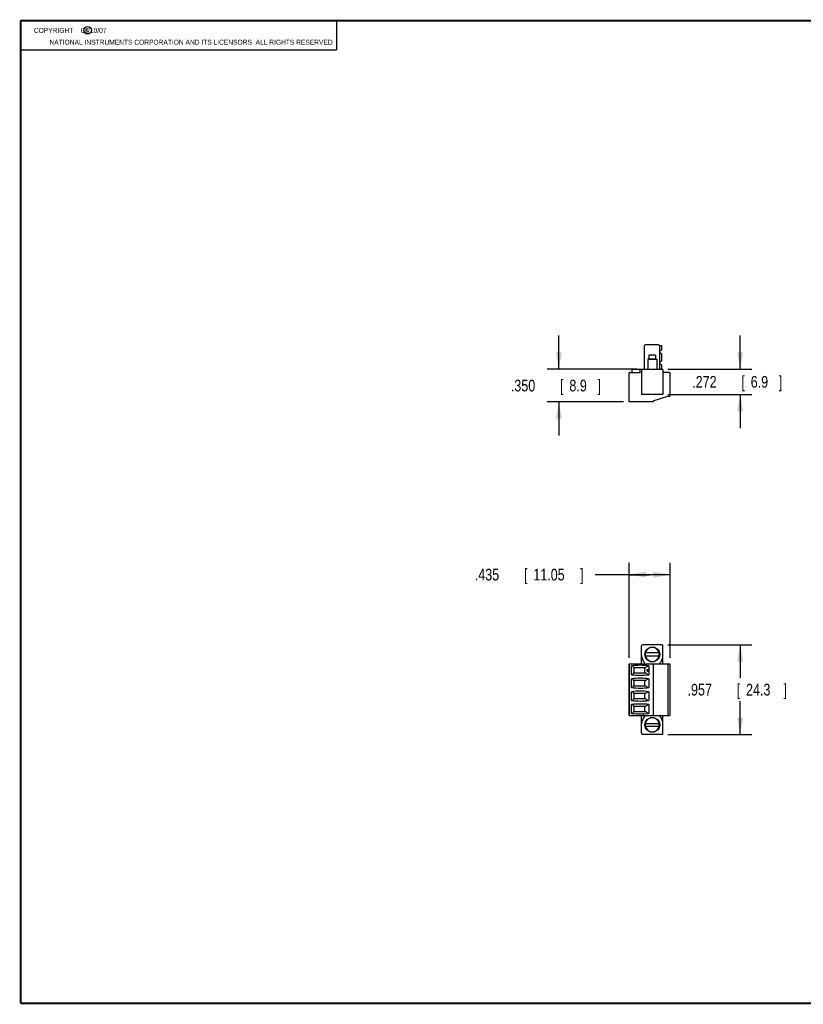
# Model space of a CAD drawing. Header units: inches. Extents: x 0.2 to 16.8, y 0.1 to 10.8.
# Tile 1 of 9: x 0.2 to 8.6, y 0.2 to 10.8. Entities that reach past the tile are written whole.
import ezdxf

# ---------------------------------------------------------------- set-up
doc = ezdxf.new("R2010")
doc.units = ezdxf.units.IN
doc.header["$LTSCALE"] = 0.935
doc.header["$MEASUREMENT"] = 0
doc.layers.get('0').update_dxf_attribs({"linetype": 'CONTINUOUS'})
doc.layers.add('DIMENSIONS', color=7, linetype='CONTINUOUS')
doc.styles.get("Standard").update_dxf_attribs({"font": 'txt', "width": 0.8})
doc.dimstyles.new('DIMSTYLE_1', dxfattribs={"dimtxt": 0.125, "dimasz": 0.18, "dimexe": 0.18, "dimexo": 0.0625, "dimgap": 0.09, "dimtad": 0, "dimtih": 1, "dimtoh": 1, "dimdec": 3, "dimzin": 4, "dimdsep": 46, "dimtxsty": 'STANDARD', "dimblk": '_FILLED', "dimblk1": '_FILLED', "dimblk2": '_FILLED', "dimcen": 0.09, "dimadec": 0, "dimazin": 0, "dimtp": 0.01, "dimtm": 0.01, "dimtfac": 1, "dimtdec": 3, "dimtofl": 0, "dimtmove": 0, "dimatfit": 3, "dimldrblk": '_FILLED', "dimfxl": 1, "dimtolj": 1, "dimtzin": 4, "dimarcsym": 0})

# ---------------------------------------------------------------- blocks, each defined once
blk = doc.blocks.new('_FILLED')
at = {"color": 0, "linetype": 'BYBLOCK'}
blk.add_solid([(0, 0), (-1, 0.174), (-1, -0.174)], dxfattribs=at)
blk = doc.blocks.new('*D0')
at = {"layer": 'DIMENSIONS', "color": 2, "linetype": 'CONTINUOUS'}
for p, q in [((7.162, 4.089), (8.061, 4.089)), ((7.936, 4.089), (7.936, 3.736)), ((7.936, 3.132), (7.936, 3.486)), ((7.162, 3.132), (8.061, 3.132))]:
    blk.add_line(p, q, dxfattribs=at)
at = {"layer": 'DIMENSIONS', "color": 2, "linetype": 'CONTINUOUS', "xscale": 0.18, "yscale": 0.18, "zscale": 0.18}
for p, rotation in [((7.936, 4.089), 90), ((7.936, 3.132), 270)]:
    blk.add_blockref('_FILLED', p, dxfattribs=dict(at, rotation=rotation))
at = {"layer": 'DIMENSIONS', "color": 2, "linetype": 'CONTINUOUS', "width": 0.8}
for s, p in [('[', (7.898, 3.548)), (']', (8.398, 3.548)), ('.957', (7.373, 3.548)), ('24.3', (7.998, 3.548))]:
    blk.add_text(s, height=0.125, dxfattribs=at).set_placement(p)
blk = doc.blocks.new('*D2')
at = {"layer": 'DIMENSIONS', "color": 2, "linetype": 'CONTINUOUS'}
for p, q in [((6.751, 3.949), (6.751, 4.964)), ((7.186, 3.949), (7.186, 4.964)), ((6.968, 4.839), (6.388, 4.839)), ((6.751, 4.839), (6.968, 4.839)), ((7.186, 4.839), (6.968, 4.839))]:
    blk.add_line(p, q, dxfattribs=at)
at = {"layer": 'DIMENSIONS', "color": 2, "linetype": 'CONTINUOUS', "xscale": 0.18, "yscale": 0.18, "zscale": 0.18, "rotation": 180}
blk.add_blockref('_FILLED', (6.751, 4.839), dxfattribs=at)
at = {"layer": 'DIMENSIONS', "color": 2, "linetype": 'CONTINUOUS', "xscale": 0.18, "yscale": 0.18, "zscale": 0.18}
blk.add_blockref('_FILLED', (7.186, 4.839), dxfattribs=at)
at = {"layer": 'DIMENSIONS', "color": 2, "linetype": 'CONTINUOUS', "width": 0.8}
for s, p in [('.435', (5.101, 4.777)), ('[', (5.626, 4.777)), ('11.05', (5.726, 4.777)), (']', (6.226, 4.777))]:
    blk.add_text(s, height=0.125, dxfattribs=at).set_placement(p)
blk = doc.blocks.new('*D3')
at = {"layer": 'DIMENSIONS', "color": 2, "linetype": 'CONTINUOUS'}
for p, q in [((5.999, 7.035), (5.999, 7.395)), ((6.832, 7.035), (5.874, 7.035)), ((6.688, 6.685), (5.874, 6.685)), ((5.999, 6.685), (5.999, 6.325))]:
    blk.add_line(p, q, dxfattribs=at)
at = {"layer": 'DIMENSIONS', "color": 2, "linetype": 'CONTINUOUS', "xscale": 0.18, "yscale": 0.18, "zscale": 0.18}
for p, rotation in [((5.999, 7.035), 270), ((5.999, 6.685), 90)]:
    blk.add_blockref('_FILLED', p, dxfattribs=dict(at, rotation=rotation))
at = {"layer": 'DIMENSIONS', "color": 2, "linetype": 'CONTINUOUS', "width": 0.8}
for s, p in [('.350', (5.486, 6.797)), ('[', (6.011, 6.797)), ('8.9', (6.111, 6.797)), (']', (6.411, 6.797))]:
    blk.add_text(s, height=0.125, dxfattribs=at).set_placement(p)
blk = doc.blocks.new('*D4')
at = {"layer": 'DIMENSIONS', "color": 2, "linetype": 'CONTINUOUS'}
for p, q in [((7.936, 7.035), (7.936, 7.395)), ((7.162, 7.035), (8.061, 7.035)), ((7.162, 6.764), (8.061, 6.764)), ((7.936, 6.764), (7.936, 6.404))]:
    blk.add_line(p, q, dxfattribs=at)
at = {"layer": 'DIMENSIONS', "color": 2, "linetype": 'CONTINUOUS', "xscale": 0.18, "yscale": 0.18, "zscale": 0.18}
for p, rotation in [((7.936, 7.035), 270), ((7.936, 6.764), 90)]:
    blk.add_blockref('_FILLED', p, dxfattribs=dict(at, rotation=rotation))
at = {"layer": 'DIMENSIONS', "color": 2, "linetype": 'CONTINUOUS', "width": 0.8}
for s, p in [('.272', (7.423, 6.837)), ('[', (7.948, 6.837)), ('6.9', (8.048, 6.837)), (']', (8.348, 6.837))]:
    blk.add_text(s, height=0.125, dxfattribs=at).set_placement(p)

msp = doc.modelspace()

# ---------------------------------------------------------------- linework, layer by layer
at = {"color": 2, "linetype": 'CONTINUOUS'}
for p, q in [((0.25, 10.7586), (3.625, 10.7586)), ((0.25, 10.7586), (0.25, 10.4456)), ((3.625, 10.7586), (3.625, 10.4456)), ((0.25, 10.4456), (3.625, 10.4456))]:
    msp.add_line(p, q, dxfattribs=at)
at = {"color": 7, "linetype": 'CONTINUOUS'}
for p, q in [((6.9121, 7.0352), (6.9121, 7.2872)), ((7.0656, 7.295), (6.92, 7.295)), ((7.0735, 7.2872), (7.0735, 7.0352)), ((7.0735, 7.2872), (7.0971, 7.2872)), ((7.0971, 7.2439), (7.0971, 7.2872)), ((6.9613, 7.1848), (6.9613, 7.1454)), ((7.0322, 7.1848), (6.9613, 7.1848)), ((7.0322, 7.1848), (7.0322, 7.1454)), ((7.0778, 7.2379), (7.0735, 7.2379)), ((7.0735, 7.2025), (7.0778, 7.2025)), ((7.0932, 7.2379), (7.0883, 7.2379)), ((7.0883, 7.2025), (7.0932, 7.2025)), ((7.0971, 7.1258), (7.0971, 7.1965)), ((6.9613, 7.1454), (6.9475, 7.1375)), ((6.9475, 7.1375), (6.9475, 7.0352)), ((7.046, 7.1375), (6.9475, 7.1375)), ((6.9613, 7.1454), (7.0322, 7.1454)), ((7.0322, 7.1454), (7.046, 7.1375)), ((7.046, 7.1375), (7.046, 7.0352)), ((7.0778, 7.1198), (7.0735, 7.1198)), ((7.0735, 7.0844), (7.0778, 7.0844)), ((7.0932, 7.1198), (7.0883, 7.1198)), ((7.0883, 7.0844), (7.0932, 7.0844)), ((7.0971, 7.0352), (7.0971, 7.0784)), ((6.7487, 6.7635), (6.7487, 6.9919)), ((6.7566, 6.9998), (6.8668, 6.9998)), ((6.7802, 6.9998), (6.7802, 7.0352)), ((6.7802, 7.0352), (7.103, 7.0352)), ((6.8668, 6.9998), (6.8668, 7.0352)), ((6.8826, 7.0352), (6.8826, 6.7635)), ((7.1109, 7.0273), (7.1109, 6.7635)), ((7.1778, 6.9998), (7.1109, 6.9998)), ((7.1857, 6.9919), (7.1857, 6.7438)), ((6.7507, 6.7635), (6.7487, 6.7635)), ((6.7507, 6.6848), (6.7507, 6.7635)), ((7.1109, 6.7635), (6.8826, 6.7635)), ((7.0066, 6.697), (7.1621, 6.7445)), ((7.1621, 6.7438), (7.1621, 6.7445)), ((7.1857, 6.7438), (7.1621, 6.7438)), ((7.0066, 6.6848), (6.7507, 6.6848)), ((7.0066, 6.697), (7.0066, 6.6848)), ((6.8826, 3.8863), (6.8826, 4.0773)), ((7.0991, 4.0891), (6.8944, 4.0891)), ((6.9219, 4.0113), (6.9219, 3.9628)), ((7.0709, 4.0025), (6.9226, 4.0025)), ((7.0213, 4.0615), (6.9731, 4.0615)), ((7.0715, 3.9622), (7.0715, 4.0107)), ((7.1109, 3.8863), (7.1109, 4.0773)), ((6.9226, 3.971), (7.0709, 3.971)), ((6.9722, 3.9119), (7.0203, 3.9119)), ((6.7487, 3.3352), (6.7487, 3.8863)), ((6.7487, 3.8863), (7.1857, 3.8863)), ((6.7507, 3.8863), (6.7507, 3.3352)), ((6.7763, 3.7704), (6.7763, 3.8645)), ((6.7996, 3.7901), (6.9164, 3.7901)), ((6.9162, 3.8448), (6.7998, 3.8448)), ((6.7999, 3.8448), (6.7999, 3.7901)), ((6.9152, 3.7901), (6.9152, 3.8448)), ((6.9436, 3.8076), (6.9436, 3.8273)), ((6.9436, 3.8273), (6.9612, 3.8273)), ((6.9436, 3.8076), (6.9612, 3.8076)), ((6.9612, 3.8273), (6.9612, 3.8076)), ((6.9613, 3.8645), (6.9613, 3.7704)), ((7.0066, 3.8863), (7.0066, 3.3352)), ((7.1621, 3.8863), (7.1621, 3.3352)), ((7.1857, 3.8863), (7.1857, 3.3352)), ((6.7763, 3.6326), (6.7763, 3.7267)), ((6.9164, 3.707), (6.7996, 3.707)), ((6.7999, 3.707), (6.7999, 3.6523)), ((6.9152, 3.6523), (6.9152, 3.707)), ((6.9613, 3.7267), (6.9613, 3.6326)), ((6.7763, 3.4948), (6.7763, 3.5889)), ((6.7996, 3.6523), (6.9164, 3.6523)), ((6.9613, 3.5889), (6.9613, 3.4948)), ((6.9164, 3.5692), (6.7996, 3.5692)), ((6.7996, 3.5145), (6.9164, 3.5145)), ((6.7999, 3.5692), (6.7999, 3.5145)), ((6.9152, 3.5145), (6.9152, 3.5692)), ((6.7763, 3.357), (6.7763, 3.4511)), ((6.9164, 3.4314), (6.7996, 3.4314)), ((6.7998, 3.3767), (6.9162, 3.3767)), ((6.7999, 3.4314), (6.7999, 3.3767)), ((6.9152, 3.3767), (6.9152, 3.4314)), ((6.9613, 3.4511), (6.9613, 3.357)), ((6.7487, 3.3352), (7.1857, 3.3352)), ((6.8826, 3.1442), (6.8826, 3.3352)), ((7.0213, 3.3096), (6.9731, 3.3096)), ((7.1109, 3.1442), (7.1109, 3.3352)), ((6.9219, 3.2593), (6.9219, 3.2108)), ((6.9226, 3.2505), (7.0709, 3.2505)), ((6.9226, 3.219), (7.0709, 3.219)), ((6.9722, 3.16), (7.0203, 3.16)), ((7.0715, 3.2102), (7.0715, 3.2587)), ((7.0991, 3.1324), (6.8944, 3.1324))]:
    msp.add_line(p, q, dxfattribs=at)
at = {"color": 7, "linetype": 'CONTINUOUS', "const_width": 0.02}
for points in [[(0.25, 10.7586), (0.25, 0.2586)], [(16.75, 10.7586), (0.25, 10.7586)], [(0.25, 0.2586), (16.75, 0.2586)]]:
    msp.add_lwpolyline(points, dxfattribs=at)
at = {"color": 2, "linetype": 'CONTINUOUS'}
msp.add_circle((0.9659, 10.6562), 0.0403, dxfattribs=at)
at = {"color": 7, "linetype": 'CONTINUOUS'}
for centre in [(6.9967, 3.9867), (6.9967, 3.2348)]:
    msp.add_circle(centre, 0.0787, dxfattribs=at)
for centre, radius, start, end in [((6.92, 7.2872), 0.00787, 90, 180), ((7.0656, 7.2872), 0.00787, 0, 90), ((6.7566, 6.9919), 0.00787, 90, 180), ((7.103, 7.0273), 0.00787, 0, 90), ((7.1778, 6.9919), 0.00787, 0, 90), ((6.8944, 4.0773), 0.0118, 90, 180), ((6.9967, 3.9867), 0.0758, 98.07316, 168.007), ((6.9967, 3.9867), 0.0758, 8.33874, 81.92684), ((7.0991, 4.0773), 0.0118, 0, 90), ((6.9967, 3.977), 0.1142, 180, 222.70409), ((6.9071, 3.8942), 0.00787, 270, 42.70409), ((6.9967, 3.9867), 0.0758, 188.33874, 261.92684), ((6.9967, 3.9867), 0.0758, 278.07316, 348.00514), ((7.0864, 3.8942), 0.00787, 137.29591, 270), ((6.9967, 3.977), 0.1142, 317.29591, 360), ((6.8688, 3.1427), 0.7277, 82.69555, 97.30445), ((6.8688, 4.4922), 0.7277, 262.69555, 277.30445), ((6.8688, 3.0049), 0.7277, 82.69555, 97.30445), ((6.8688, 4.3544), 0.7277, 262.69555, 277.30445), ((6.8688, 2.8671), 0.7277, 82.69555, 97.30445), ((6.8688, 4.2166), 0.7277, 262.69555, 277.30445), ((6.8688, 2.7293), 0.7277, 82.69555, 97.30445), ((6.8688, 4.0788), 0.7277, 262.69555, 277.30445), ((6.9967, 3.2445), 0.1142, 137.29591, 180), ((6.9071, 3.3273), 0.00787, 317.29591, 90), ((6.9967, 3.2348), 0.0758, 98.07316, 171.66126), ((6.9967, 3.2348), 0.0758, 11.993, 82.86833), ((7.0864, 3.3273), 0.00787, 90, 222.70409), ((6.9967, 3.2445), 0.1142, 0, 42.70409), ((6.9967, 3.2348), 0.0758, 191.993, 261.92684), ((6.9967, 3.2348), 0.0758, 277.13167, 351.66126), ((6.8944, 3.1442), 0.0118, 180, 270), ((7.0991, 3.1442), 0.0118, 270, 360)]:
    msp.add_arc(centre, radius, start, end, dxfattribs=at)
for points, knots in [([(7.0778, 7.2379), (7.0782, 7.2374), (7.0791, 7.2363), (7.0806, 7.2351), (7.0822, 7.2344), (7.0839, 7.2344), (7.0855, 7.2351), (7.087, 7.2363), (7.0879, 7.2374), (7.0883, 7.2379)], [0, 0, 0, 0, 0.1633387, 0.3104485, 0.4396754, 0.5604592, 0.6896492, 0.836712, 1, 1, 1, 1]), ([(7.0883, 7.2025), (7.0879, 7.2031), (7.087, 7.2042), (7.0855, 7.2054), (7.0839, 7.2061), (7.0822, 7.2061), (7.0806, 7.2054), (7.0791, 7.2042), (7.0782, 7.2031), (7.0778, 7.2025)], [0, 0, 0, 0, 0.1632844, 0.3103441, 0.4395316, 0.5603154, 0.6895448, 0.8366578, 1, 1, 1, 1]), ([(7.0932, 7.2379), (7.0935, 7.2379), (7.0942, 7.2381), (7.0952, 7.2387), (7.0959, 7.2397), (7.0966, 7.2409), (7.097, 7.2423), (7.0971, 7.2434), (7.0971, 7.2439)], [0, 0, 0, 0, 0.1258768, 0.2664652, 0.422866, 0.5959275, 0.7874184, 1, 1, 1, 1]), ([(7.0971, 7.1965), (7.0971, 7.1971), (7.097, 7.1981), (7.0966, 7.1996), (7.0959, 7.2008), (7.0952, 7.2017), (7.0942, 7.2024), (7.0935, 7.2025), (7.0932, 7.2025)], [0, 0, 0, 0, 0.2125869, 0.4040842, 0.5771527, 0.7335411, 0.8741371, 1, 1, 1, 1]), ([(7.0778, 7.1198), (7.0782, 7.1192), (7.0791, 7.1182), (7.0806, 7.117), (7.0822, 7.1163), (7.0839, 7.1163), (7.0855, 7.117), (7.087, 7.1182), (7.0879, 7.1192), (7.0883, 7.1198)], [0, 0, 0, 0, 0.1633387, 0.3104485, 0.4396754, 0.5604592, 0.6896492, 0.836712, 1, 1, 1, 1]), ([(7.0883, 7.0844), (7.0879, 7.085), (7.087, 7.086), (7.0855, 7.0873), (7.0839, 7.0879), (7.0822, 7.0879), (7.0806, 7.0873), (7.0791, 7.086), (7.0782, 7.085), (7.0778, 7.0844)], [0, 0, 0, 0, 0.1632844, 0.3103441, 0.4395316, 0.5603154, 0.6895448, 0.8366578, 1, 1, 1, 1]), ([(7.0932, 7.1198), (7.0935, 7.1198), (7.0942, 7.12), (7.0952, 7.1206), (7.0959, 7.1216), (7.0966, 7.1228), (7.097, 7.1242), (7.0971, 7.1253), (7.0971, 7.1258)], [0, 0, 0, 0, 0.1258768, 0.2664652, 0.422866, 0.5959275, 0.7874184, 1, 1, 1, 1]), ([(7.0971, 7.0784), (7.0971, 7.079), (7.097, 7.08), (7.0966, 7.0815), (7.0959, 7.0827), (7.0952, 7.0836), (7.0942, 7.0842), (7.0935, 7.0844), (7.0932, 7.0844)], [0, 0, 0, 0, 0.2125869, 0.4040842, 0.5771527, 0.7335411, 0.8741371, 1, 1, 1, 1]), ([(6.7875, 3.8655), (6.7876, 3.8651), (6.7879, 3.8644), (6.7883, 3.863), (6.7886, 3.862), (6.7888, 3.8615)], [0, 0, 0, 0, 0.2400844, 0.6062886, 1, 1, 1, 1]), ([(6.7996, 3.7901), (6.7985, 3.7901), (6.796, 3.789), (6.7932, 3.7854), (6.7906, 3.78), (6.7893, 3.7758), (6.7886, 3.7734)], [0, 0, 0, 0, 0.1542901, 0.3633571, 0.6457574, 1, 1, 1, 1]), ([(6.7888, 3.8615), (6.7894, 3.8591), (6.7908, 3.8549), (6.7934, 3.8495), (6.7962, 3.8459), (6.7987, 3.8448), (6.7998, 3.8448)], [0, 0, 0, 0, 0.3542434, 0.6366438, 0.8457103, 1, 1, 1, 1]), ([(6.9162, 3.8448), (6.9176, 3.8448), (6.9211, 3.8458), (6.9271, 3.8488), (6.9353, 3.8537), (6.9415, 3.8578), (6.945, 3.8601)], [0, 0, 0, 0, 0.1268753, 0.3255112, 0.6127041, 1, 1, 1, 1]), ([(6.945, 3.7753), (6.9415, 3.7776), (6.9354, 3.7815), (6.9273, 3.7863), (6.9213, 3.7891), (6.9178, 3.7901), (6.9164, 3.7901)], [0, 0, 0, 0, 0.3850031, 0.671568, 0.8710705, 1, 1, 1, 1]), ([(6.947, 3.8615), (6.9468, 3.8613), (6.9463, 3.861), (6.9457, 3.8605), (6.9452, 3.8602), (6.945, 3.8601)], [0, 0, 0, 0, 0.3330505, 0.6662468, 1, 1, 1, 1]), ([(6.9518, 3.8653), (6.9514, 3.865), (6.9504, 3.8642), (6.9488, 3.863), (6.9476, 3.862), (6.947, 3.8615)], [0, 0, 0, 0, 0.246299, 0.6061621, 1, 1, 1, 1]), ([(6.7886, 3.7734), (6.7885, 3.7729), (6.7882, 3.7719), (6.7877, 3.7706), (6.7874, 3.7698), (6.7873, 3.7695)], [0, 0, 0, 0, 0.3932951, 0.7592502, 1, 1, 1, 1]), ([(6.7873, 3.7276), (6.7874, 3.7273), (6.7877, 3.7266), (6.7882, 3.7252), (6.7885, 3.7242), (6.7886, 3.7237)], [0, 0, 0, 0, 0.2407501, 0.6067053, 1, 1, 1, 1]), ([(6.7886, 3.7237), (6.7893, 3.7213), (6.7906, 3.7171), (6.7932, 3.7117), (6.796, 3.7081), (6.7985, 3.707), (6.7996, 3.707)], [0, 0, 0, 0, 0.3542434, 0.6366438, 0.8457103, 1, 1, 1, 1]), ([(6.9164, 3.707), (6.9178, 3.707), (6.9213, 3.708), (6.9273, 3.7109), (6.9354, 3.7156), (6.9415, 3.7195), (6.945, 3.7218)], [0, 0, 0, 0, 0.1289304, 0.3284322, 0.6149976, 1, 1, 1, 1]), ([(6.945, 3.7753), (6.9453, 3.7751), (6.9459, 3.7747), (6.9468, 3.7741), (6.9474, 3.7736), (6.9477, 3.7734)], [0, 0, 0, 0, 0.3339577, 0.6670284, 1, 1, 1, 1]), ([(6.9477, 3.7237), (6.9474, 3.7235), (6.9468, 3.723), (6.9459, 3.7224), (6.9453, 3.722), (6.945, 3.7218)], [0, 0, 0, 0, 0.3329716, 0.6660423, 1, 1, 1, 1]), ([(6.9477, 3.7734), (6.9483, 3.7729), (6.9494, 3.7719), (6.9509, 3.7707), (6.9519, 3.7699), (6.9523, 3.7696)], [0, 0, 0, 0, 0.3929548, 0.7521733, 1, 1, 1, 1]), ([(6.9523, 3.7275), (6.9519, 3.7272), (6.9509, 3.7264), (6.9494, 3.7252), (6.9483, 3.7242), (6.9477, 3.7237)], [0, 0, 0, 0, 0.2478267, 0.6070451, 1, 1, 1, 1]), ([(6.7886, 3.6356), (6.7885, 3.6351), (6.7882, 3.6341), (6.7877, 3.6328), (6.7874, 3.632), (6.7873, 3.6317)], [0, 0, 0, 0, 0.3932951, 0.7592502, 1, 1, 1, 1]), ([(6.7873, 3.5898), (6.7874, 3.5895), (6.7877, 3.5888), (6.7882, 3.5874), (6.7885, 3.5864), (6.7886, 3.5859)], [0, 0, 0, 0, 0.2407501, 0.6067053, 1, 1, 1, 1]), ([(6.7996, 3.6523), (6.7985, 3.6523), (6.796, 3.6512), (6.7932, 3.6476), (6.7906, 3.6422), (6.7893, 3.638), (6.7886, 3.6356)], [0, 0, 0, 0, 0.1542901, 0.3633571, 0.6457574, 1, 1, 1, 1]), ([(6.7886, 3.5859), (6.7893, 3.5835), (6.7906, 3.5793), (6.7932, 3.5739), (6.796, 3.5703), (6.7985, 3.5692), (6.7996, 3.5692)], [0, 0, 0, 0, 0.3542434, 0.6366438, 0.8457103, 1, 1, 1, 1]), ([(6.945, 3.6376), (6.9415, 3.6398), (6.9354, 3.6437), (6.9273, 3.6485), (6.9213, 3.6513), (6.9178, 3.6523), (6.9164, 3.6523)], [0, 0, 0, 0, 0.3850031, 0.671568, 0.8710705, 1, 1, 1, 1]), ([(6.9164, 3.5692), (6.9178, 3.5692), (6.9213, 3.5702), (6.9273, 3.5731), (6.9354, 3.5778), (6.9415, 3.5817), (6.945, 3.584)], [0, 0, 0, 0, 0.1289304, 0.3284322, 0.6149976, 1, 1, 1, 1]), ([(6.945, 3.6376), (6.9453, 3.6374), (6.9459, 3.6369), (6.9468, 3.6363), (6.9474, 3.6358), (6.9477, 3.6356)], [0, 0, 0, 0, 0.3339577, 0.6670284, 1, 1, 1, 1]), ([(6.9477, 3.5859), (6.9474, 3.5857), (6.9468, 3.5852), (6.9459, 3.5846), (6.9453, 3.5842), (6.945, 3.584)], [0, 0, 0, 0, 0.3329716, 0.6660423, 1, 1, 1, 1]), ([(6.9477, 3.6356), (6.9483, 3.6351), (6.9494, 3.6341), (6.9509, 3.6329), (6.9519, 3.6321), (6.9523, 3.6318)], [0, 0, 0, 0, 0.3929548, 0.7521733, 1, 1, 1, 1]), ([(6.9523, 3.5897), (6.9519, 3.5894), (6.9509, 3.5886), (6.9494, 3.5874), (6.9483, 3.5864), (6.9477, 3.5859)], [0, 0, 0, 0, 0.2478267, 0.6070451, 1, 1, 1, 1]), ([(6.7886, 3.4978), (6.7885, 3.4973), (6.7882, 3.4963), (6.7877, 3.495), (6.7874, 3.4942), (6.7873, 3.4939)], [0, 0, 0, 0, 0.3932951, 0.7592502, 1, 1, 1, 1]), ([(6.7996, 3.5145), (6.7985, 3.5145), (6.796, 3.5134), (6.7932, 3.5098), (6.7906, 3.5044), (6.7893, 3.5002), (6.7886, 3.4978)], [0, 0, 0, 0, 0.1542901, 0.3633571, 0.6457574, 1, 1, 1, 1]), ([(6.945, 3.4998), (6.9415, 3.502), (6.9354, 3.5059), (6.9273, 3.5107), (6.9213, 3.5135), (6.9178, 3.5145), (6.9164, 3.5145)], [0, 0, 0, 0, 0.3850031, 0.671568, 0.8710705, 1, 1, 1, 1]), ([(6.945, 3.4998), (6.9453, 3.4996), (6.9459, 3.4992), (6.9468, 3.4985), (6.9474, 3.498), (6.9477, 3.4978)], [0, 0, 0, 0, 0.3339577, 0.6670284, 1, 1, 1, 1]), ([(6.9477, 3.4978), (6.9483, 3.4973), (6.9494, 3.4964), (6.9509, 3.4951), (6.9519, 3.4943), (6.9523, 3.494)], [0, 0, 0, 0, 0.3929548, 0.7521733, 1, 1, 1, 1]), ([(6.7873, 3.4521), (6.7874, 3.4517), (6.7877, 3.451), (6.7882, 3.4497), (6.7885, 3.4486), (6.7886, 3.4481)], [0, 0, 0, 0, 0.2407501, 0.6067053, 1, 1, 1, 1]), ([(6.7886, 3.4481), (6.7893, 3.4457), (6.7906, 3.4415), (6.7932, 3.4362), (6.796, 3.4325), (6.7985, 3.4314), (6.7996, 3.4314)], [0, 0, 0, 0, 0.3542434, 0.6366438, 0.8457103, 1, 1, 1, 1]), ([(6.7998, 3.3767), (6.7987, 3.3767), (6.7962, 3.3756), (6.7934, 3.372), (6.7908, 3.3666), (6.7894, 3.3624), (6.7888, 3.36)], [0, 0, 0, 0, 0.1542901, 0.3633571, 0.6457574, 1, 1, 1, 1]), ([(6.945, 3.3614), (6.9415, 3.3637), (6.9353, 3.3678), (6.9271, 3.3727), (6.9211, 3.3757), (6.9176, 3.3767), (6.9162, 3.3767)], [0, 0, 0, 0, 0.387296, 0.674489, 0.8731253, 1, 1, 1, 1]), ([(6.9164, 3.4314), (6.9178, 3.4314), (6.9213, 3.4324), (6.9273, 3.4353), (6.9354, 3.44), (6.9415, 3.4439), (6.945, 3.4462)], [0, 0, 0, 0, 0.1289304, 0.3284322, 0.6149976, 1, 1, 1, 1]), ([(6.9477, 3.4481), (6.9474, 3.4479), (6.9468, 3.4474), (6.9459, 3.4468), (6.9453, 3.4464), (6.945, 3.4462)], [0, 0, 0, 0, 0.3329716, 0.6660423, 1, 1, 1, 1]), ([(6.9523, 3.4519), (6.9519, 3.4516), (6.9509, 3.4508), (6.9494, 3.4496), (6.9483, 3.4486), (6.9477, 3.4481)], [0, 0, 0, 0, 0.2478267, 0.6070451, 1, 1, 1, 1]), ([(6.7888, 3.36), (6.7886, 3.3595), (6.7883, 3.3585), (6.7879, 3.3572), (6.7876, 3.3564), (6.7875, 3.3561)], [0, 0, 0, 0, 0.3937117, 0.7599159, 1, 1, 1, 1]), ([(6.945, 3.3614), (6.9452, 3.3613), (6.9457, 3.361), (6.9463, 3.3605), (6.9468, 3.3602), (6.947, 3.36)], [0, 0, 0, 0, 0.3337532, 0.6669495, 1, 1, 1, 1]), ([(6.947, 3.36), (6.9476, 3.3595), (6.9488, 3.3585), (6.9504, 3.3573), (6.9514, 3.3565), (6.9518, 3.3562)], [0, 0, 0, 0, 0.3938379, 0.753701, 1, 1, 1, 1])]:
    msp.add_open_spline(points, degree=3, knots=knots, dxfattribs=at)
for points in [[(6.7873, 3.8658), (6.7873, 3.8657), (6.7874, 3.8656), (6.7875, 3.8655)], [(6.9522, 3.8656), (6.9521, 3.8655), (6.952, 3.8654), (6.9518, 3.8653)], [(6.7873, 3.7695), (6.7872, 3.7693), (6.7872, 3.7692), (6.7871, 3.7691)], [(6.7871, 3.728), (6.7872, 3.7279), (6.7872, 3.7278), (6.7873, 3.7276)], [(6.9526, 3.7278), (6.9525, 3.7277), (6.9524, 3.7276), (6.9523, 3.7275)], [(6.7873, 3.6317), (6.7872, 3.6315), (6.7872, 3.6314), (6.7871, 3.6313)], [(6.7871, 3.5902), (6.7872, 3.5901), (6.7872, 3.59), (6.7873, 3.5898)], [(6.9526, 3.59), (6.9525, 3.5899), (6.9524, 3.5898), (6.9523, 3.5897)], [(6.7873, 3.4939), (6.7872, 3.4937), (6.7872, 3.4936), (6.7871, 3.4935)], [(6.7871, 3.4524), (6.7872, 3.4523), (6.7872, 3.4522), (6.7873, 3.4521)], [(6.9526, 3.4522), (6.9525, 3.4521), (6.9524, 3.452), (6.9523, 3.4519)], [(6.7875, 3.3561), (6.7874, 3.3559), (6.7873, 3.3558), (6.7873, 3.3557)], [(6.9518, 3.3562), (6.952, 3.3561), (6.9521, 3.356), (6.9522, 3.3559)]]:
    msp.add_open_spline(points, degree=3, dxfattribs=at)

# ---------------------------------------------------------------- texts
at = {"color": 2, "linetype": 'CONTINUOUS', "width": 0.8}
for s, p in [('c', (0.946, 10.6363)), ('NATIONAL INSTRUMENTS CORPORATION AND ITS LICENSORS. ALL RIGHTS RESERVED', (0.5583, 10.5016))]:
    msp.add_text(s, height=0.053, dxfattribs=at).set_placement(p)
at = {"color": 2, "linetype": 'CONTINUOUS', "insert": (0.3125, 10.6805), "char_height": 0.053, "width": 1.06, "attachment_point": 1}
msp.add_mtext('    COPYRIGHT    08/10/07', dxfattribs=at)

# ---------------------------------------------------------------- dimensions: what is measured, and where the dimension line sits
at = {"layer": 'DIMENSIONS', "color": 2, "linetype": 'CONTINUOUS'}
for base, p1, p2, picture, middle in [((5.9987, 6.6848), (6.8319, 7.0352), (6.6882, 6.6848), '*D3', (5.9987, 6.86)), ((7.9357, 6.7635), (7.1616, 7.0352), (7.1616, 6.7635), '*D4', (7.9357, 6.8994)), ((7.9357, 3.1324), (7.1616, 4.0891), (7.1616, 3.1324), '*D0', (7.9357, 3.6108))]:
    dim = msp.add_linear_dim(base=base, p1=p1, p2=p2, angle=270, dimstyle='DIMSTYLE_1', dxfattribs=at)
    dim.commit()
    dim.dimension.update_dxf_attribs({"geometry": picture, "text_midpoint": middle, "dimtype": 160})
dim = msp.add_linear_dim(base=(7.1857, 4.8391), p1=(6.7507, 3.9488), p2=(7.1857, 3.9488), dimstyle='DIMSTYLE_1', dxfattribs=at)
dim.commit()
dim.dimension.update_dxf_attribs({"geometry": '*D2', "text_midpoint": (5.7132, 4.8391), "dimtype": 160})

doc.saveas('drawing.dxf')
